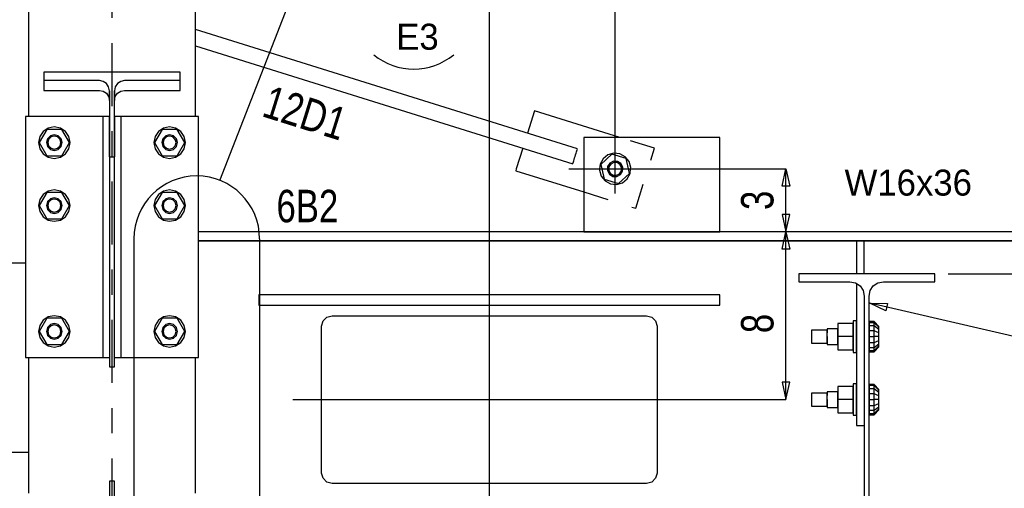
# Model space of a CAD drawing. Header units: inches. Extents: x -17.2 to 17.5, y -11.2 to 11.2.
# Tile 36 of 38: x 7.5 to 11.4, y 4.6 to 6.5. Entities that reach past the tile are written whole.
import ezdxf
from ezdxf.enums import TextEntityAlignment as Align

# ---------------------------------------------------------------- set-up
doc = ezdxf.new("R2010")
doc.units = ezdxf.units.IN
doc.header["$LTSCALE"] = 2.5
doc.header["$MEASUREMENT"] = 0
doc.linetypes.add('SDS2_5', pattern=[0.04, 0.02, -0.02])
doc.linetypes.add('SDS2_7', pattern=[0.175, 0.1, -0.025, 0.025, -0.025])
doc.layers.add('Layer_0', color=7, linetype='Continuous')

msp = doc.modelspace()

# ---------------------------------------------------------------- linework, layer by layer
at = {"color": 1, "linetype": 'SDS2_7'}
msp.add_line((7.8947, 9.1489), (7.8947, -2.7294), dxfattribs=at)
at = {"color": 1, "linetype": 'Continuous'}
for p, q in [((9.8947, 5.8016), (9.8947, 8.7947)), ((9.3947, 1.7818), (9.3947, 8.4406)), ((8.3228, 5.8537), (8.5942, 6.5459)), ((9.7105, 5.8993), (10.5737, 5.8993)), ((10.5589, 5.8304), (10.5737, 5.8993)), ((10.5737, 5.6493), (10.5737, 5.8993)), ((10.5737, 5.8993), (10.5885, 5.8304)), ((10.5885, 5.8304), (10.5589, 5.8304)), ((10.5885, 5.7182), (10.5589, 5.7182)), ((10.5589, 5.7182), (10.5737, 5.6493)), ((10.5737, 5.6493), (10.5885, 5.7182)), ((10.5589, 5.5804), (10.5737, 5.6493)), ((10.5737, 5.6493), (10.5737, 5.6493)), ((10.5737, 4.9826), (10.5737, 5.6493)), ((10.5737, 5.6493), (10.5885, 5.5804)), ((10.5737, 5.6493), (10.5737, 5.6493)), ((10.5885, 5.5804), (10.5589, 5.5804)), ((11.2187, 5.4826), (12.8251, 5.4826)), ((11.9174, 5.1322), (10.9066, 5.3651)), ((10.9066, 5.3651), (10.9066, 5.3651)), ((10.9066, 5.3651), (10.977, 5.364)), ((10.9704, 5.3352), (10.9066, 5.3651)), ((10.977, 5.364), (10.9704, 5.3352)), ((10.5885, 5.0515), (10.5589, 5.0515)), ((10.5589, 5.0515), (10.5737, 4.9826)), ((10.5737, 4.9826), (10.5885, 5.0515)), ((8.6138, 4.9826), (10.5737, 4.9826))]:
    msp.add_line(p, q, dxfattribs=at)
at = {"color": 1, "linetype": 'SDS2_5'}
for p, q in [((10.0513, 5.9813), (9.9138, 6.0243)), ((9.9767, 5.7427), (10.0513, 5.9813)), ((9.7697, 5.8074), (9.9767, 5.7427))]:
    msp.add_line(p, q, dxfattribs=at)
at = {"color": 4, "linetype": 'Continuous'}
for p, q in [((7.9816, 5.6211), (7.9816, 4.328)), ((8.4816, 5.6211), (8.4816, 4.328))]:
    msp.add_line(p, q, dxfattribs=at)
at = {"color": 1, "linetype": 'Continuous'}
msp.add_arc((9.0942, 6.5459), 0.25, 230.5163, 309.4837, dxfattribs=at)
at = {"color": 4, "linetype": 'Continuous'}
msp.add_arc((8.2316, 5.6211), 0.25, 0, 180, dxfattribs=at)
at = {"layer": 'Layer_0', "color": 2, "linetype": 'Continuous'}
for p, q in [((7.563, 6.7951), (7.563, 6.2305)), ((8.2264, 6.2305), (8.2264, 6.7951)), ((9.7449, 5.9787), (8.2264, 6.4532)), ((8.2264, 6.3881), (9.7263, 5.9193)), ((8.1655, 6.2836), (7.6239, 6.2836)), ((7.6239, 6.2836), (7.6239, 6.2498)), ((8.1655, 6.2498), (8.1655, 6.2836)), ((7.563, 6.2305), (7.563, 6.1076)), ((7.8449, 6.2498), (7.6239, 6.2498)), ((7.6239, 6.2498), (7.6239, 6.2112)), ((7.8601, 6.2467), (7.8449, 6.2498)), ((7.8729, 6.238), (7.8601, 6.2467)), ((7.8815, 6.2249), (7.8729, 6.238)), ((7.8845, 6.2096), (7.8815, 6.2249)), ((7.9079, 6.2249), (7.9049, 6.2096)), ((7.9165, 6.238), (7.9079, 6.2249)), ((7.9293, 6.2467), (7.9165, 6.238)), ((7.9445, 6.2498), (7.9293, 6.2467)), ((8.1655, 6.2498), (7.9445, 6.2498)), ((8.1655, 6.2112), (8.1655, 6.2498)), ((8.2264, 6.1076), (8.2264, 6.2305)), ((7.6239, 6.2112), (7.8449, 6.2112)), ((7.8449, 6.2112), (7.8601, 6.2081)), ((7.8601, 6.2081), (7.8729, 6.1994)), ((7.8729, 6.1994), (7.8815, 6.1863)), ((7.8815, 6.1863), (7.8845, 6.171)), ((7.8845, 6.171), (7.8845, 6.2096)), ((7.8845, 6.2096), (7.8845, 5.9477)), ((7.9049, 6.2096), (7.9049, 6.171)), ((7.9049, 5.9477), (7.9049, 6.2096)), ((7.9049, 6.171), (7.9079, 6.1863)), ((7.9079, 6.1863), (7.9165, 6.1994)), ((7.9165, 6.1994), (7.9293, 6.2081)), ((7.9293, 6.2081), (7.9445, 6.2112)), ((7.9445, 6.2112), (8.1655, 6.2112)), ((7.8272, 6.1076), (7.5512, 6.1076)), ((7.5512, 6.1076), (7.5512, 6.0034)), ((7.8392, 6.1076), (7.8272, 6.1076)), ((7.8493, 6.1076), (7.8392, 6.1076)), ((7.8561, 6.1076), (7.8493, 6.1076)), ((7.8584, 6.1076), (7.8561, 6.1076)), ((7.8845, 6.1076), (7.8584, 6.1076)), ((7.8584, 6.1076), (7.8584, 5.1493)), ((7.8845, 5.9477), (7.8845, 6.1076)), ((7.9309, 6.1076), (7.9049, 6.1076)), ((7.9049, 6.1076), (7.9049, 5.9477)), ((7.9309, 5.1493), (7.9309, 6.1076)), ((7.9333, 6.1076), (7.9309, 6.1076)), ((7.9401, 6.1076), (7.9333, 6.1076)), ((7.9502, 6.1076), (7.9401, 6.1076)), ((7.9622, 6.1076), (7.9502, 6.1076)), ((8.2382, 6.1076), (7.9622, 6.1076)), ((8.2382, 6.0034), (8.2382, 6.1076)), ((9.5741, 6.1304), (9.546, 6.0408)), ((9.9138, 6.0243), (9.5741, 6.1304)), ((7.5512, 6.0034), (7.5512, 5.7534)), ((8.2382, 5.7534), (8.2382, 6.0034)), ((10.3114, 6.0243), (9.7697, 6.0243)), ((9.7697, 6.0243), (9.7697, 5.8993)), ((10.3114, 5.8993), (10.3114, 6.0243)), ((9.5275, 5.9815), (9.5018, 5.8993)), ((9.7337, 5.9428), (9.7356, 5.949)), ((9.7356, 5.949), (9.7376, 5.9552)), ((9.7376, 5.9552), (9.7394, 5.9611)), ((9.7394, 5.9611), (9.7411, 5.9665)), ((9.7411, 5.9665), (9.7425, 5.9712)), ((9.7425, 5.9712), (9.7437, 5.9748)), ((9.7437, 5.9748), (9.7445, 5.9774)), ((7.8843, 5.9477), (7.8843, 5.1128)), ((7.8845, 5.9477), (7.9049, 5.9477)), ((7.9051, 5.1128), (7.9051, 5.9477)), ((9.7263, 5.9193), (9.7268, 5.9206)), ((9.7268, 5.9206), (9.7275, 5.9232)), ((9.7275, 5.9232), (9.7287, 5.9268)), ((9.7287, 5.9268), (9.7301, 5.9315)), ((9.7301, 5.9315), (9.7318, 5.9369)), ((9.7318, 5.9369), (9.7337, 5.9428)), ((9.5018, 5.8993), (9.4995, 5.8918)), ((9.4995, 5.8918), (9.7697, 5.8074)), ((9.7697, 5.8993), (9.7697, 5.6493)), ((10.3114, 5.6493), (10.3114, 5.8993)), ((7.5512, 5.7534), (7.5512, 5.2534)), ((8.2382, 5.2534), (8.2382, 5.7534)), ((11.5614, 5.6493), (8.2382, 5.6493)), ((9.7697, 5.6493), (10.3114, 5.6493)), ((8.2382, 5.6134), (11.5614, 5.6134)), ((10.8539, 5.6134), (8.2382, 5.6134)), ((10.8851, 5.6134), (10.8539, 5.6134)), ((10.8539, 5.6134), (10.8539, 5.4826)), ((11.5614, 5.6134), (10.8851, 5.6134)), ((10.8851, 5.4826), (10.8851, 5.6134)), ((7.5512, 5.5243), (7.2159, 5.5243)), ((11.1651, 5.4826), (10.6243, 5.4826)), ((10.6243, 5.4826), (10.6243, 5.4509)), ((11.1651, 5.4509), (11.1651, 5.4826)), ((10.6243, 5.4509), (10.8282, 5.4509)), ((10.8282, 5.4509), (10.85, 5.4466)), ((10.85, 5.4466), (10.8685, 5.4343)), ((10.8539, 5.444), (10.8539, 4.8791)), ((10.9209, 5.4343), (10.9394, 5.4466)), ((10.9394, 5.4466), (10.9612, 5.4509)), ((10.9612, 5.4509), (11.1651, 5.4509)), ((10.8685, 5.4343), (10.8808, 5.4158)), ((10.8808, 5.4158), (10.8851, 5.3941)), ((10.9043, 5.3941), (10.9086, 5.4158)), ((10.9086, 5.4158), (10.9209, 5.4343)), ((8.478, 5.3993), (8.478, 5.3576)), ((10.3114, 5.3993), (8.478, 5.3993)), ((10.3114, 5.3576), (10.3114, 5.3993)), ((10.8851, 5.3941), (10.8851, 4.5545)), ((10.9043, 4.5545), (10.9043, 5.3941)), ((8.478, 5.3576), (10.3114, 5.3576)), ((8.728, 5.2743), (8.7336, 5.2951)), ((8.7336, 5.2951), (8.7489, 5.3104)), ((8.7489, 5.3104), (8.7697, 5.3159)), ((8.7697, 5.3159), (9.3947, 5.3159)), ((9.3947, 5.3159), (10.0197, 5.3159)), ((10.0197, 5.3159), (10.0405, 5.3104)), ((10.0405, 5.3104), (10.0558, 5.2951)), ((10.0558, 5.2951), (10.0614, 5.2743)), ((7.5512, 5.2534), (7.5512, 5.1493)), ((8.2382, 5.1493), (8.2382, 5.2534)), ((8.728, 5.2534), (8.728, 5.2743)), ((8.728, 4.9826), (8.728, 5.2534)), ((10.0614, 5.2743), (10.0614, 5.2534)), ((10.0614, 5.2534), (10.0614, 4.9826)), ((7.5512, 5.1493), (7.8272, 5.1493)), ((7.563, 5.1493), (7.563, 4.611)), ((7.8272, 5.1493), (7.8392, 5.1493)), ((7.8392, 5.1493), (7.8493, 5.1493)), ((7.8493, 5.1493), (7.8561, 5.1493)), ((7.8561, 5.1493), (7.8584, 5.1493)), ((7.8584, 5.1493), (7.8843, 5.1493)), ((7.9051, 5.1493), (7.9309, 5.1493)), ((7.9309, 5.1493), (7.9333, 5.1493)), ((7.9333, 5.1493), (7.9401, 5.1493)), ((7.9401, 5.1493), (7.9502, 5.1493)), ((7.9502, 5.1493), (7.9622, 5.1493)), ((7.9622, 5.1493), (8.2382, 5.1493)), ((8.2264, 4.611), (8.2264, 5.1493)), ((7.8843, 5.1128), (7.9051, 5.1128)), ((8.728, 4.6909), (8.728, 4.9826)), ((10.0614, 4.9826), (10.0614, 4.6909)), ((10.8539, 4.8791), (10.8851, 4.8791)), ((7.2159, 4.7743), (7.563, 4.7743)), ((7.9051, 4.6585), (7.8843, 4.6585)), ((7.8843, 4.6585), (7.8843, 4.3877)), ((7.9051, 4.3877), (7.9051, 4.6585)), ((8.7336, 4.6701), (8.728, 4.6909)), ((8.7489, 4.6549), (8.7336, 4.6701)), ((10.0558, 4.6701), (10.0405, 4.6549)), ((10.0614, 4.6909), (10.0558, 4.6701)), ((8.7697, 4.6493), (8.7489, 4.6549)), ((10.0197, 4.6493), (8.7697, 4.6493)), ((10.0405, 4.6549), (10.0197, 4.6493))]:
    msp.add_line(p, q, dxfattribs=at)
at = {"layer": 'Layer_0', "color": 1, "linetype": 'Continuous'}
for p, q in [((7.6078, 6.0274), (7.603, 6.0034)), ((7.6355, 6.0555), (7.6054, 6.0034)), ((7.6213, 6.0476), (7.6078, 6.0274)), ((7.6416, 6.0612), (7.6213, 6.0476)), ((7.6956, 6.0555), (7.6355, 6.0555)), ((7.6499, 6.0305), (7.6385, 6.0191)), ((7.6655, 6.0659), (7.6416, 6.0612)), ((7.6655, 6.0347), (7.6499, 6.0305)), ((7.6655, 6.0295), (7.6525, 6.026)), ((7.6895, 6.0612), (7.6655, 6.0659)), ((7.6812, 6.0305), (7.6655, 6.0347)), ((7.6786, 6.026), (7.6655, 6.0295)), ((7.6926, 6.0191), (7.6812, 6.0305)), ((7.7097, 6.0476), (7.6895, 6.0612)), ((7.7257, 6.0034), (7.6956, 6.0555)), ((7.7233, 6.0274), (7.7097, 6.0476)), ((7.728, 6.0034), (7.7233, 6.0274)), ((8.0661, 6.0274), (8.0614, 6.0034)), ((8.0938, 6.0555), (8.0637, 6.0034)), ((8.0797, 6.0476), (8.0661, 6.0274)), ((8.0999, 6.0612), (8.0797, 6.0476)), ((8.1539, 6.0555), (8.0938, 6.0555)), ((8.1082, 6.0305), (8.0968, 6.0191)), ((8.1239, 6.0659), (8.0999, 6.0612)), ((8.1239, 6.0347), (8.1082, 6.0305)), ((8.1239, 6.0295), (8.1108, 6.026)), ((8.1478, 6.0612), (8.1239, 6.0659)), ((8.1395, 6.0305), (8.1239, 6.0347)), ((8.1369, 6.026), (8.1239, 6.0295)), ((8.1509, 6.0191), (8.1395, 6.0305)), ((8.1681, 6.0476), (8.1478, 6.0612)), ((8.184, 6.0034), (8.1539, 6.0555)), ((8.1816, 6.0274), (8.1681, 6.0476)), ((8.1864, 6.0034), (8.1816, 6.0274)), ((7.603, 6.0034), (7.6078, 5.9795)), ((7.6054, 6.0034), (7.6355, 5.9514)), ((7.6385, 6.0191), (7.6343, 6.0034)), ((7.6343, 6.0034), (7.6385, 5.9878)), ((7.643, 6.0165), (7.6395, 6.0034)), ((7.6395, 6.0034), (7.643, 5.9904)), ((7.6525, 6.026), (7.643, 6.0165)), ((7.643, 5.9904), (7.6525, 5.9809)), ((7.6881, 6.0165), (7.6786, 6.026)), ((7.6786, 5.9809), (7.6881, 5.9904)), ((7.6916, 6.0034), (7.6881, 6.0165)), ((7.6881, 5.9904), (7.6916, 6.0034)), ((7.6968, 6.0034), (7.6926, 6.0191)), ((7.6926, 5.9878), (7.6968, 6.0034)), ((7.6956, 5.9514), (7.7257, 6.0034)), ((7.7233, 5.9795), (7.728, 6.0034)), ((8.0614, 6.0034), (8.0661, 5.9795)), ((8.0637, 6.0034), (8.0938, 5.9514)), ((8.0968, 6.0191), (8.0926, 6.0034)), ((8.0926, 6.0034), (8.0968, 5.9878)), ((8.1013, 6.0165), (8.0978, 6.0034)), ((8.0978, 6.0034), (8.1013, 5.9904)), ((8.1108, 6.026), (8.1013, 6.0165)), ((8.1013, 5.9904), (8.1108, 5.9809)), ((8.1464, 6.0165), (8.1369, 6.026)), ((8.1369, 5.9809), (8.1464, 5.9904)), ((8.1499, 6.0034), (8.1464, 6.0165)), ((8.1464, 5.9904), (8.1499, 6.0034)), ((8.1551, 6.0034), (8.1509, 6.0191)), ((8.1509, 5.9878), (8.1551, 6.0034)), ((8.1539, 5.9514), (8.184, 6.0034)), ((8.1816, 5.9795), (8.1864, 6.0034)), ((7.6078, 5.9795), (7.6213, 5.9593)), ((7.6213, 5.9593), (7.6416, 5.9457)), ((7.6355, 5.9514), (7.6956, 5.9514)), ((7.6385, 5.9878), (7.6499, 5.9764)), ((7.6499, 5.9764), (7.6655, 5.9722)), ((7.6525, 5.9809), (7.6655, 5.9774)), ((7.6655, 5.9774), (7.6786, 5.9809)), ((7.6655, 5.9722), (7.6812, 5.9764)), ((7.6812, 5.9764), (7.6926, 5.9878)), ((7.6895, 5.9457), (7.7097, 5.9593)), ((7.7097, 5.9593), (7.7233, 5.9795)), ((8.0661, 5.9795), (8.0797, 5.9593)), ((8.0797, 5.9593), (8.0999, 5.9457)), ((8.0938, 5.9514), (8.1539, 5.9514)), ((8.0968, 5.9878), (8.1082, 5.9764)), ((8.1082, 5.9764), (8.1239, 5.9722)), ((8.1108, 5.9809), (8.1239, 5.9774)), ((8.1239, 5.9774), (8.1369, 5.9809)), ((8.1239, 5.9722), (8.1395, 5.9764)), ((8.1395, 5.9764), (8.1509, 5.9878)), ((8.1478, 5.9457), (8.1681, 5.9593)), ((8.1681, 5.9593), (8.1816, 5.9795)), ((9.8815, 5.958), (9.8373, 5.9172)), ((9.8657, 5.9546), (9.8467, 5.9393)), ((9.8891, 5.9615), (9.8657, 5.9546)), ((9.9389, 5.94), (9.8815, 5.958)), ((9.9133, 5.9589), (9.8891, 5.9615)), ((9.9348, 5.9473), (9.9133, 5.9589)), ((7.6416, 5.9457), (7.6655, 5.9409)), ((7.6655, 5.9409), (7.6895, 5.9457)), ((8.0999, 5.9457), (8.1239, 5.9409)), ((8.1239, 5.9409), (8.1478, 5.9457)), ((9.835, 5.9179), (9.8331, 5.8993)), ((9.8467, 5.9393), (9.835, 5.9179)), ((9.8373, 5.9172), (9.8413, 5.8993)), ((9.8735, 5.9223), (9.8649, 5.9086)), ((9.8771, 5.9184), (9.8698, 5.907)), ((9.8879, 5.9298), (9.8735, 5.9223)), ((9.889, 5.9247), (9.8771, 5.9184)), ((9.904, 5.9291), (9.8879, 5.9298)), ((9.9025, 5.9241), (9.889, 5.9247)), ((9.9139, 5.9169), (9.9025, 5.9241)), ((9.9177, 5.9204), (9.904, 5.9291)), ((9.9201, 5.905), (9.9139, 5.9169)), ((9.9252, 5.9061), (9.9177, 5.9204)), ((9.9501, 5.9283), (9.9348, 5.9473)), ((9.9481, 5.8993), (9.9389, 5.94)), ((9.9569, 5.9049), (9.9501, 5.9283)), ((9.8331, 5.8993), (9.8325, 5.8937)), ((9.8325, 5.8937), (9.8393, 5.8703)), ((9.8413, 5.8993), (9.8505, 5.8585)), ((9.8645, 5.8993), (9.8642, 5.8924)), ((9.8642, 5.8924), (9.8717, 5.8781)), ((9.8649, 5.9086), (9.8645, 5.8993)), ((9.8698, 5.907), (9.8693, 5.8936)), ((9.8693, 5.8936), (9.8755, 5.8816)), ((9.8717, 5.8781), (9.8854, 5.8695)), ((9.8755, 5.8816), (9.8869, 5.8744)), ((9.8869, 5.8744), (9.9004, 5.8739)), ((9.9004, 5.8739), (9.9123, 5.8801)), ((9.9015, 5.8688), (9.9159, 5.8763)), ((9.9079, 5.8406), (9.9521, 5.8813)), ((9.9123, 5.8801), (9.9196, 5.8915)), ((9.9159, 5.8763), (9.9245, 5.89)), ((9.9196, 5.8915), (9.9201, 5.905)), ((9.9245, 5.89), (9.9249, 5.8993)), ((9.9249, 5.8993), (9.9252, 5.9061)), ((9.9427, 5.8592), (9.9544, 5.8806)), ((9.9521, 5.8813), (9.9481, 5.8993)), ((9.9544, 5.8806), (9.9563, 5.8993)), ((9.9563, 5.8993), (9.9569, 5.9049)), ((9.8393, 5.8703), (9.8546, 5.8513)), ((9.8505, 5.8585), (9.9079, 5.8406)), ((9.8546, 5.8513), (9.8761, 5.8396)), ((9.8761, 5.8396), (9.9003, 5.837)), ((9.8854, 5.8695), (9.9015, 5.8688)), ((9.9003, 5.837), (9.9237, 5.8439)), ((9.9237, 5.8439), (9.9427, 5.8592)), ((7.6355, 5.8055), (7.6054, 5.7534)), ((7.6213, 5.7976), (7.6078, 5.7774)), ((7.6416, 5.8112), (7.6213, 5.7976)), ((7.6956, 5.8055), (7.6355, 5.8055)), ((7.6655, 5.8159), (7.6416, 5.8112)), ((7.6895, 5.8112), (7.6655, 5.8159)), ((7.7097, 5.7976), (7.6895, 5.8112)), ((7.7257, 5.7534), (7.6956, 5.8055)), ((7.7233, 5.7774), (7.7097, 5.7976)), ((8.0938, 5.8055), (8.0637, 5.7534)), ((8.0797, 5.7976), (8.0661, 5.7774)), ((8.0999, 5.8112), (8.0797, 5.7976)), ((8.1539, 5.8055), (8.0938, 5.8055)), ((8.1239, 5.8159), (8.0999, 5.8112)), ((8.1478, 5.8112), (8.1239, 5.8159)), ((8.1681, 5.7976), (8.1478, 5.8112)), ((8.184, 5.7534), (8.1539, 5.8055)), ((8.1816, 5.7774), (8.1681, 5.7976)), ((7.6078, 5.7774), (7.603, 5.7534)), ((7.603, 5.7534), (7.6078, 5.7295)), ((7.6054, 5.7534), (7.6355, 5.7014)), ((7.6385, 5.7691), (7.6343, 5.7534)), ((7.6343, 5.7534), (7.6385, 5.7378)), ((7.6499, 5.7805), (7.6385, 5.7691)), ((7.643, 5.7665), (7.6395, 5.7534)), ((7.6395, 5.7534), (7.643, 5.7404)), ((7.6525, 5.776), (7.643, 5.7665)), ((7.6655, 5.7847), (7.6499, 5.7805)), ((7.6655, 5.7795), (7.6525, 5.776)), ((7.6812, 5.7805), (7.6655, 5.7847)), ((7.6786, 5.776), (7.6655, 5.7795)), ((7.6881, 5.7665), (7.6786, 5.776)), ((7.6926, 5.7691), (7.6812, 5.7805)), ((7.6916, 5.7534), (7.6881, 5.7665)), ((7.6881, 5.7404), (7.6916, 5.7534)), ((7.6968, 5.7534), (7.6926, 5.7691)), ((7.6926, 5.7378), (7.6968, 5.7534)), ((7.6956, 5.7014), (7.7257, 5.7534)), ((7.728, 5.7534), (7.7233, 5.7774)), ((7.7233, 5.7295), (7.728, 5.7534)), ((8.0661, 5.7774), (8.0614, 5.7534)), ((8.0614, 5.7534), (8.0661, 5.7295)), ((8.0637, 5.7534), (8.0938, 5.7014)), ((8.0968, 5.7691), (8.0926, 5.7534)), ((8.0926, 5.7534), (8.0968, 5.7378)), ((8.1082, 5.7805), (8.0968, 5.7691)), ((8.1013, 5.7665), (8.0978, 5.7534)), ((8.0978, 5.7534), (8.1013, 5.7404)), ((8.1108, 5.776), (8.1013, 5.7665)), ((8.1239, 5.7847), (8.1082, 5.7805)), ((8.1239, 5.7795), (8.1108, 5.776)), ((8.1395, 5.7805), (8.1239, 5.7847)), ((8.1369, 5.776), (8.1239, 5.7795)), ((8.1464, 5.7665), (8.1369, 5.776)), ((8.1509, 5.7691), (8.1395, 5.7805)), ((8.1499, 5.7534), (8.1464, 5.7665)), ((8.1464, 5.7404), (8.1499, 5.7534)), ((8.1551, 5.7534), (8.1509, 5.7691)), ((8.1509, 5.7378), (8.1551, 5.7534)), ((8.1539, 5.7014), (8.184, 5.7534)), ((8.1864, 5.7534), (8.1816, 5.7774)), ((8.1816, 5.7295), (8.1864, 5.7534)), ((7.6078, 5.7295), (7.6213, 5.7093)), ((7.6385, 5.7378), (7.6499, 5.7264)), ((7.643, 5.7404), (7.6525, 5.7309)), ((7.6499, 5.7264), (7.6655, 5.7222)), ((7.6525, 5.7309), (7.6655, 5.7274)), ((7.6655, 5.7274), (7.6786, 5.7309)), ((7.6655, 5.7222), (7.6812, 5.7264)), ((7.6786, 5.7309), (7.6881, 5.7404)), ((7.6812, 5.7264), (7.6926, 5.7378)), ((7.7097, 5.7093), (7.7233, 5.7295)), ((8.0661, 5.7295), (8.0797, 5.7093)), ((8.0968, 5.7378), (8.1082, 5.7264)), ((8.1013, 5.7404), (8.1108, 5.7309)), ((8.1082, 5.7264), (8.1239, 5.7222)), ((8.1108, 5.7309), (8.1239, 5.7274)), ((8.1239, 5.7274), (8.1369, 5.7309)), ((8.1239, 5.7222), (8.1395, 5.7264)), ((8.1369, 5.7309), (8.1464, 5.7404)), ((8.1395, 5.7264), (8.1509, 5.7378)), ((8.1681, 5.7093), (8.1816, 5.7295)), ((7.6213, 5.7093), (7.6416, 5.6957)), ((7.6355, 5.7014), (7.6956, 5.7014)), ((7.6416, 5.6957), (7.6655, 5.6909)), ((7.6655, 5.6909), (7.6895, 5.6957)), ((7.6895, 5.6957), (7.7097, 5.7093)), ((8.0797, 5.7093), (8.0999, 5.6957)), ((8.0938, 5.7014), (8.1539, 5.7014)), ((8.0999, 5.6957), (8.1239, 5.6909)), ((8.1239, 5.6909), (8.1478, 5.6957)), ((8.1478, 5.6957), (8.1681, 5.7093)), ((7.6355, 5.3055), (7.6054, 5.2534)), ((7.6213, 5.2976), (7.6078, 5.2774)), ((7.6416, 5.3112), (7.6213, 5.2976)), ((7.6956, 5.3055), (7.6355, 5.3055)), ((7.6655, 5.3159), (7.6416, 5.3112)), ((7.6655, 5.2847), (7.6499, 5.2805)), ((7.6895, 5.3112), (7.6655, 5.3159)), ((7.6812, 5.2805), (7.6655, 5.2847)), ((7.7097, 5.2976), (7.6895, 5.3112)), ((7.7257, 5.2534), (7.6956, 5.3055)), ((7.7233, 5.2774), (7.7097, 5.2976)), ((8.0938, 5.3055), (8.0637, 5.2534)), ((8.0797, 5.2976), (8.0661, 5.2774)), ((8.0999, 5.3112), (8.0797, 5.2976)), ((8.1539, 5.3055), (8.0938, 5.3055)), ((8.1239, 5.3159), (8.0999, 5.3112)), ((8.1239, 5.2847), (8.1082, 5.2805)), ((8.1478, 5.3112), (8.1239, 5.3159)), ((8.1395, 5.2805), (8.1239, 5.2847)), ((8.1681, 5.2976), (8.1478, 5.3112)), ((8.184, 5.2534), (8.1539, 5.3055)), ((8.1816, 5.2774), (8.1681, 5.2976)), ((10.8407, 5.2847), (10.7795, 5.2847)), ((10.7795, 5.2847), (10.7795, 5.2326)), ((10.8537, 5.2951), (10.8407, 5.2951)), ((10.8407, 5.2951), (10.8407, 5.2904)), ((10.8407, 5.2904), (10.8407, 5.2768)), ((10.8407, 5.2326), (10.8407, 5.2847)), ((10.8537, 5.2904), (10.8537, 5.2951)), ((10.8537, 5.2768), (10.8537, 5.2904)), ((10.924, 5.2928), (10.9044, 5.2928)), ((10.9044, 5.2928), (10.9044, 5.2882)), ((10.924, 5.2882), (10.9044, 5.2882)), ((10.9044, 5.2882), (10.9044, 5.2751)), ((10.924, 5.2882), (10.924, 5.2928)), ((10.9435, 5.2727), (10.924, 5.2928)), ((10.924, 5.2751), (10.924, 5.2882)), ((10.9435, 5.2697), (10.924, 5.2882)), ((7.6078, 5.2774), (7.603, 5.2534)), ((7.603, 5.2534), (7.6078, 5.2295)), ((7.6054, 5.2534), (7.6355, 5.2014)), ((7.6385, 5.2691), (7.6343, 5.2534)), ((7.6343, 5.2534), (7.6385, 5.2378)), ((7.6499, 5.2805), (7.6385, 5.2691)), ((7.643, 5.2665), (7.6395, 5.2534)), ((7.6395, 5.2534), (7.643, 5.2404)), ((7.6525, 5.276), (7.643, 5.2665)), ((7.6655, 5.2795), (7.6525, 5.276)), ((7.6786, 5.276), (7.6655, 5.2795)), ((7.6881, 5.2665), (7.6786, 5.276)), ((7.6926, 5.2691), (7.6812, 5.2805)), ((7.6916, 5.2534), (7.6881, 5.2665)), ((7.6881, 5.2404), (7.6916, 5.2534)), ((7.6968, 5.2534), (7.6926, 5.2691)), ((7.6926, 5.2378), (7.6968, 5.2534)), ((7.6956, 5.2014), (7.7257, 5.2534)), ((7.728, 5.2534), (7.7233, 5.2774)), ((7.7233, 5.2295), (7.728, 5.2534)), ((8.0661, 5.2774), (8.0614, 5.2534)), ((8.0614, 5.2534), (8.0661, 5.2295)), ((8.0637, 5.2534), (8.0938, 5.2014)), ((8.0968, 5.2691), (8.0926, 5.2534)), ((8.0926, 5.2534), (8.0968, 5.2378)), ((8.1082, 5.2805), (8.0968, 5.2691)), ((8.1013, 5.2665), (8.0978, 5.2534)), ((8.0978, 5.2534), (8.1013, 5.2404)), ((8.1108, 5.276), (8.1013, 5.2665)), ((8.1239, 5.2795), (8.1108, 5.276)), ((8.1369, 5.276), (8.1239, 5.2795)), ((8.1464, 5.2665), (8.1369, 5.276)), ((8.1509, 5.2691), (8.1395, 5.2805)), ((8.1499, 5.2534), (8.1464, 5.2665)), ((8.1464, 5.2404), (8.1499, 5.2534)), ((8.1551, 5.2534), (8.1509, 5.2691)), ((8.1509, 5.2378), (8.1551, 5.2534)), ((8.1539, 5.2014), (8.184, 5.2534)), ((8.1864, 5.2534), (8.1816, 5.2774)), ((8.1816, 5.2295), (8.1864, 5.2534)), ((10.7376, 5.2587), (10.6751, 5.2587)), ((10.6751, 5.2587), (10.6751, 5.2552)), ((10.6751, 5.2552), (10.6751, 5.2456)), ((10.6751, 5.2456), (10.6751, 5.2326)), ((10.7795, 5.2639), (10.7376, 5.2639)), ((10.7376, 5.2639), (10.7376, 5.2597)), ((10.7376, 5.2597), (10.7376, 5.2482)), ((10.7376, 5.2552), (10.7376, 5.2587)), ((10.7376, 5.2456), (10.7376, 5.2552)), ((10.7376, 5.2326), (10.7376, 5.2456)), ((10.7795, 5.2597), (10.7795, 5.2639)), ((10.7795, 5.2482), (10.7795, 5.2597)), ((10.7795, 5.2326), (10.7795, 5.2482)), ((10.8407, 5.2768), (10.8407, 5.2565)), ((10.8407, 5.2565), (10.8407, 5.2326)), ((10.8537, 5.2565), (10.8537, 5.2768)), ((10.8539, 5.2639), (10.8537, 5.2639)), ((10.8537, 5.2639), (10.8537, 5.2597)), ((10.8537, 5.2597), (10.8537, 5.2482)), ((10.8537, 5.2326), (10.8537, 5.2565)), ((10.8537, 5.2482), (10.8537, 5.2326)), ((10.9044, 5.2639), (10.9043, 5.2639)), ((10.924, 5.2751), (10.9044, 5.2751)), ((10.9044, 5.2751), (10.9044, 5.2556)), ((10.9044, 5.2597), (10.9044, 5.2639)), ((10.9044, 5.2482), (10.9044, 5.2597)), ((10.924, 5.2556), (10.9044, 5.2556)), ((10.9044, 5.2556), (10.9044, 5.2326)), ((10.9044, 5.2326), (10.9044, 5.2482)), ((10.924, 5.2556), (10.924, 5.2751)), ((10.9435, 5.261), (10.924, 5.2751)), ((10.924, 5.2326), (10.924, 5.2556)), ((10.9435, 5.248), (10.924, 5.2556)), ((10.9435, 5.2697), (10.9435, 5.2727)), ((10.9435, 5.261), (10.9435, 5.2697)), ((10.9435, 5.248), (10.9435, 5.261)), ((10.9435, 5.2326), (10.9435, 5.248)), ((7.6078, 5.2295), (7.6213, 5.2093)), ((7.6213, 5.2093), (7.6416, 5.1957)), ((7.6385, 5.2378), (7.6499, 5.2264)), ((7.643, 5.2404), (7.6525, 5.2309)), ((7.6499, 5.2264), (7.6655, 5.2222)), ((7.6525, 5.2309), (7.6655, 5.2274)), ((7.6655, 5.2274), (7.6786, 5.2309)), ((7.6655, 5.2222), (7.6812, 5.2264)), ((7.6786, 5.2309), (7.6881, 5.2404)), ((7.6812, 5.2264), (7.6926, 5.2378)), ((7.6895, 5.1957), (7.7097, 5.2093)), ((7.7097, 5.2093), (7.7233, 5.2295)), ((8.0661, 5.2295), (8.0797, 5.2093)), ((8.0797, 5.2093), (8.0999, 5.1957)), ((8.0968, 5.2378), (8.1082, 5.2264)), ((8.1013, 5.2404), (8.1108, 5.2309)), ((8.1082, 5.2264), (8.1239, 5.2222)), ((8.1108, 5.2309), (8.1239, 5.2274)), ((8.1239, 5.2274), (8.1369, 5.2309)), ((8.1239, 5.2222), (8.1395, 5.2264)), ((8.1369, 5.2309), (8.1464, 5.2404)), ((8.1395, 5.2264), (8.1509, 5.2378)), ((8.1478, 5.1957), (8.1681, 5.2093)), ((8.1681, 5.2093), (8.1816, 5.2295)), ((10.6751, 5.2326), (10.6751, 5.2196)), ((10.6751, 5.2196), (10.6751, 5.2101)), ((10.6751, 5.2101), (10.6751, 5.2066)), ((10.6751, 5.2066), (10.7376, 5.2066)), ((10.7376, 5.2196), (10.7376, 5.2326)), ((10.7376, 5.2326), (10.7376, 5.217)), ((10.7376, 5.2101), (10.7376, 5.2196)), ((10.7376, 5.217), (10.7376, 5.2055)), ((10.7376, 5.2066), (10.7376, 5.2101)), ((10.7376, 5.2055), (10.7376, 5.2014)), ((10.7795, 5.217), (10.7795, 5.2326)), ((10.8407, 5.2326), (10.7795, 5.2326)), ((10.7795, 5.2326), (10.7795, 5.1805)), ((10.7795, 5.2055), (10.7795, 5.217)), ((10.7795, 5.2014), (10.7795, 5.2055)), ((10.8407, 5.2326), (10.8407, 5.2087)), ((10.8407, 5.1805), (10.8407, 5.2326)), ((10.8407, 5.2087), (10.8407, 5.1884)), ((10.8537, 5.2087), (10.8537, 5.2326)), ((10.8537, 5.2326), (10.8537, 5.217)), ((10.8537, 5.217), (10.8537, 5.2055)), ((10.8537, 5.1884), (10.8537, 5.2087)), ((10.8537, 5.2055), (10.8537, 5.2014)), ((10.9044, 5.2326), (10.924, 5.2326)), ((10.9044, 5.2326), (10.9044, 5.2096)), ((10.9044, 5.217), (10.9044, 5.2326)), ((10.9044, 5.2055), (10.9044, 5.217)), ((10.9044, 5.2096), (10.924, 5.2096)), ((10.9044, 5.2096), (10.9044, 5.1901)), ((10.9044, 5.2014), (10.9044, 5.2055)), ((10.924, 5.2096), (10.924, 5.2326)), ((10.9435, 5.2326), (10.924, 5.2326)), ((10.924, 5.2096), (10.9435, 5.2173)), ((10.924, 5.1901), (10.924, 5.2096)), ((10.9435, 5.2173), (10.9435, 5.2326)), ((10.9435, 5.2043), (10.9435, 5.2173)), ((7.6355, 5.2014), (7.6956, 5.2014)), ((7.6416, 5.1957), (7.6655, 5.1909)), ((7.6655, 5.1909), (7.6895, 5.1957)), ((8.0938, 5.2014), (8.1539, 5.2014)), ((8.0999, 5.1957), (8.1239, 5.1909)), ((8.1239, 5.1909), (8.1478, 5.1957)), ((10.7376, 5.2014), (10.7795, 5.2014)), ((10.7795, 5.1805), (10.8407, 5.1805)), ((10.8407, 5.1884), (10.8407, 5.1749)), ((10.8407, 5.1749), (10.8407, 5.1701)), ((10.8407, 5.1701), (10.8537, 5.1701)), ((10.8537, 5.2014), (10.8539, 5.2014)), ((10.8537, 5.1749), (10.8537, 5.1884)), ((10.8537, 5.1701), (10.8537, 5.1749)), ((10.9043, 5.2014), (10.9044, 5.2014)), ((10.9044, 5.1901), (10.924, 5.1901)), ((10.9044, 5.1901), (10.9044, 5.177)), ((10.9044, 5.177), (10.924, 5.177)), ((10.9044, 5.177), (10.9044, 5.1725)), ((10.9044, 5.1725), (10.924, 5.1725)), ((10.924, 5.1901), (10.9435, 5.2043)), ((10.924, 5.177), (10.9435, 5.1956)), ((10.924, 5.1725), (10.9435, 5.1925)), ((10.924, 5.177), (10.924, 5.1901)), ((10.924, 5.1725), (10.924, 5.177)), ((10.9435, 5.1956), (10.9435, 5.2043)), ((10.9435, 5.1925), (10.9435, 5.1956)), ((10.7795, 5.0139), (10.7376, 5.0139)), ((10.7376, 5.0139), (10.7376, 5.0097)), ((10.7376, 5.0097), (10.7376, 4.9982)), ((10.8407, 5.0347), (10.7795, 5.0347)), ((10.7795, 5.0347), (10.7795, 4.9826)), ((10.7795, 5.0097), (10.7795, 5.0139)), ((10.7795, 4.9982), (10.7795, 5.0097)), ((10.8537, 5.0451), (10.8407, 5.0451)), ((10.8407, 5.0451), (10.8407, 5.0404)), ((10.8407, 5.0404), (10.8407, 5.0268)), ((10.8407, 4.9826), (10.8407, 5.0347)), ((10.8407, 5.0268), (10.8407, 5.0065)), ((10.8537, 5.0404), (10.8537, 5.0451)), ((10.8537, 5.0268), (10.8537, 5.0404)), ((10.8537, 5.0065), (10.8537, 5.0268)), ((10.8539, 5.0139), (10.8537, 5.0139)), ((10.8537, 5.0139), (10.8537, 5.0097)), ((10.8537, 5.0097), (10.8537, 4.9982)), ((10.9044, 5.0139), (10.9043, 5.0139)), ((10.924, 5.0428), (10.9044, 5.0428)), ((10.9044, 5.0428), (10.9044, 5.0382)), ((10.924, 5.0382), (10.9044, 5.0382)), ((10.9044, 5.0382), (10.9044, 5.0251)), ((10.924, 5.0251), (10.9044, 5.0251)), ((10.9044, 5.0251), (10.9044, 5.0056)), ((10.9044, 5.0097), (10.9044, 5.0139)), ((10.9044, 4.9982), (10.9044, 5.0097)), ((10.924, 5.0382), (10.924, 5.0428)), ((10.9435, 5.0227), (10.924, 5.0428)), ((10.924, 5.0251), (10.924, 5.0382)), ((10.9435, 5.0197), (10.924, 5.0382)), ((10.924, 5.0056), (10.924, 5.0251)), ((10.9435, 5.011), (10.924, 5.0251)), ((10.9435, 5.0197), (10.9435, 5.0227)), ((10.9435, 5.011), (10.9435, 5.0197)), ((10.9435, 4.998), (10.9435, 5.011)), ((10.7376, 5.0087), (10.6751, 5.0087)), ((10.6751, 5.0087), (10.6751, 5.0052)), ((10.6751, 5.0052), (10.6751, 4.9956)), ((10.6751, 4.9956), (10.6751, 4.9826)), ((10.6751, 4.9826), (10.6751, 4.9696)), ((10.7376, 5.0052), (10.7376, 5.0087)), ((10.7376, 4.9956), (10.7376, 5.0052)), ((10.7376, 4.9826), (10.7376, 4.9956)), ((10.7376, 4.9696), (10.7376, 4.9826)), ((10.7376, 4.9826), (10.7376, 4.967)), ((10.7795, 4.9826), (10.7795, 4.9982)), ((10.7795, 4.967), (10.7795, 4.9826)), ((10.8407, 4.9826), (10.7795, 4.9826)), ((10.7795, 4.9826), (10.7795, 4.9305)), ((10.8407, 5.0065), (10.8407, 4.9826)), ((10.8407, 4.9826), (10.8407, 4.9587)), ((10.8407, 4.9305), (10.8407, 4.9826)), ((10.8537, 4.9826), (10.8537, 5.0065)), ((10.8537, 4.9982), (10.8537, 4.9826)), ((10.8537, 4.9587), (10.8537, 4.9826)), ((10.8537, 4.9826), (10.8537, 4.967)), ((10.924, 5.0056), (10.9044, 5.0056)), ((10.9044, 5.0056), (10.9044, 4.9826)), ((10.9044, 4.9826), (10.9044, 4.9982)), ((10.9044, 4.9826), (10.924, 4.9826)), ((10.9044, 4.9826), (10.9044, 4.9596)), ((10.9044, 4.967), (10.9044, 4.9826)), ((10.924, 4.9826), (10.924, 5.0056)), ((10.9435, 4.998), (10.924, 5.0056)), ((10.924, 4.9596), (10.924, 4.9826)), ((10.9435, 4.9826), (10.924, 4.9826)), ((10.9435, 4.9826), (10.9435, 4.998)), ((10.9435, 4.9673), (10.9435, 4.9826)), ((10.6751, 4.9696), (10.6751, 4.9601)), ((10.6751, 4.9601), (10.6751, 4.9566)), ((10.6751, 4.9566), (10.7376, 4.9566)), ((10.7376, 4.9601), (10.7376, 4.9696)), ((10.7376, 4.967), (10.7376, 4.9555)), ((10.7376, 4.9566), (10.7376, 4.9601)), ((10.7376, 4.9555), (10.7376, 4.9514)), ((10.7376, 4.9514), (10.7795, 4.9514)), ((10.7795, 4.9555), (10.7795, 4.967)), ((10.7795, 4.9514), (10.7795, 4.9555)), ((10.8407, 4.9587), (10.8407, 4.9384)), ((10.8407, 4.9384), (10.8407, 4.9249)), ((10.8537, 4.967), (10.8537, 4.9555)), ((10.8537, 4.9384), (10.8537, 4.9587)), ((10.8537, 4.9555), (10.8537, 4.9514)), ((10.8537, 4.9514), (10.8539, 4.9514)), ((10.8537, 4.9249), (10.8537, 4.9384)), ((10.9043, 4.9514), (10.9044, 4.9514)), ((10.9044, 4.9555), (10.9044, 4.967)), ((10.9044, 4.9596), (10.924, 4.9596)), ((10.9044, 4.9596), (10.9044, 4.9401)), ((10.9044, 4.9514), (10.9044, 4.9555)), ((10.9044, 4.9401), (10.924, 4.9401)), ((10.9044, 4.9401), (10.9044, 4.927)), ((10.924, 4.9596), (10.9435, 4.9673)), ((10.924, 4.9401), (10.924, 4.9596)), ((10.924, 4.9401), (10.9435, 4.9543)), ((10.924, 4.927), (10.9435, 4.9456)), ((10.924, 4.9225), (10.9435, 4.9425)), ((10.924, 4.927), (10.924, 4.9401)), ((10.9435, 4.9543), (10.9435, 4.9673)), ((10.9435, 4.9456), (10.9435, 4.9543)), ((10.9435, 4.9425), (10.9435, 4.9456)), ((10.7795, 4.9305), (10.8407, 4.9305)), ((10.8407, 4.9249), (10.8407, 4.9201)), ((10.8407, 4.9201), (10.8537, 4.9201)), ((10.8537, 4.9201), (10.8537, 4.9249)), ((10.9044, 4.927), (10.924, 4.927)), ((10.9044, 4.927), (10.9044, 4.9225)), ((10.9044, 4.9225), (10.924, 4.9225)), ((10.924, 4.9225), (10.924, 4.927))]:
    msp.add_line(p, q, dxfattribs=at)

# ---------------------------------------------------------------- texts
at = {"color": 2, "linetype": 'Continuous'}
msp.add_text('E3', height=0.10322, dxfattribs=at).set_placement((9.1089, 6.3727), align=Align.CENTER)
at = {"color": 2, "linetype": 'Continuous', "width": 0.8}
for s, p in [('3', (10.5241, 5.7743)), ('8', (10.5241, 5.2849))]:
    msp.add_text(s, height=0.129, rotation=90, dxfattribs=at).set_placement(p, align=Align.CENTER)
at = {"layer": 'Layer_0', "color": 2, "linetype": 'Continuous', "width": 0.8}
msp.add_text('12D1', height=0.12902, rotation=-17.354, dxfattribs=at).set_placement((8.4855, 6.1096))
at = {"layer": 'Layer_0', "color": 1, "linetype": 'Continuous'}
msp.add_text('W16x36', height=0.10322, dxfattribs=at).set_placement((11.0599, 5.8963), align=Align.TOP_CENTER)
at = {"layer": 'Layer_0', "color": 2, "linetype": 'Continuous', "width": 0.8}
msp.add_text('6B2', height=0.12902, dxfattribs=at).set_placement((8.5486, 5.6871))

doc.saveas('drawing.dxf')
